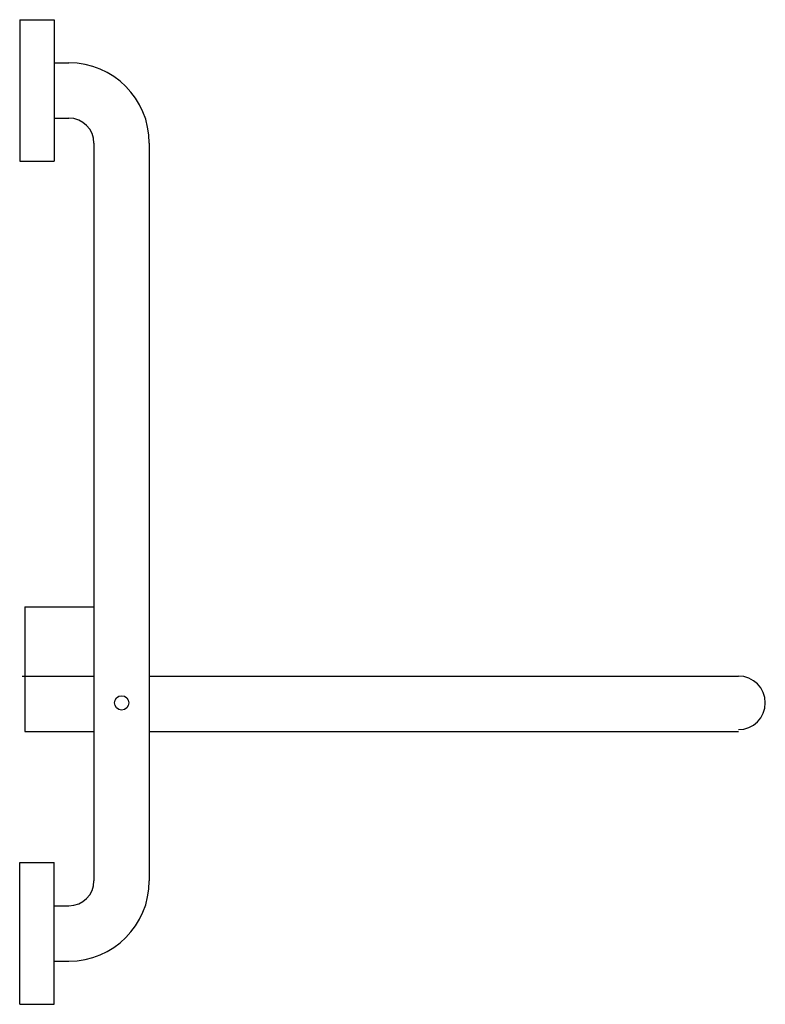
# Model space of a CAD drawing. Header units: millimetres. Extents: x 4200.763 to 4201.195, y 2618.588 to 2619.158.
import ezdxf

# ---------------------------------------------------------------- set-up
doc = ezdxf.new("R2010")
doc.units = ezdxf.units.MM
doc.layers.add('SANINDUSA', color=3, linetype='Continuous')

msp = doc.modelspace()

# ---------------------------------------------------------------- linework, layer by layer
at = {"layer": 'SANINDUSA'}
for p, q in [((4200.76311, 2619.15777), (4200.78311, 2619.15777)), ((4200.76311, 2619.15777), (4200.76311, 2619.07577)), ((4200.78311, 2619.15777), (4200.78311, 2619.07577)), ((4200.78311, 2619.13277), (4200.79161, 2619.13277)), ((4200.78311, 2619.10077), (4200.79161, 2619.10077)), ((4200.80611, 2619.08627), (4200.80611, 2618.65927)), ((4200.83811, 2619.08627), (4200.83811, 2618.65927)), ((4200.76311, 2619.07577), (4200.78311, 2619.07577)), ((4200.76611, 2618.81777), (4200.80611, 2618.81777)), ((4200.76611, 2618.81777), (4200.76611, 2618.77777)), ((4200.76461, 2618.77777), (4200.80611, 2618.77777)), ((4200.76461, 2618.77777), (4200.80611, 2618.77777)), ((4200.76611, 2618.77777), (4200.76611, 2618.74577)), ((4200.83811, 2618.77777), (4201.17911, 2618.77777)), ((4200.83811, 2618.77777), (4201.01841, 2618.77777)), ((4200.76611, 2618.74577), (4200.80611, 2618.74577)), ((4200.83811, 2618.74577), (4201.17911, 2618.74577)), ((4200.76311, 2618.66977), (4200.78311, 2618.66977)), ((4200.76311, 2618.58777), (4200.76311, 2618.66977)), ((4200.78311, 2618.58777), (4200.78311, 2618.66977)), ((4200.78311, 2618.64477), (4200.79161, 2618.64477)), ((4200.78311, 2618.61277), (4200.79161, 2618.61277)), ((4200.76311, 2618.58777), (4200.78311, 2618.58777))]:
    msp.add_line(p, q, dxfattribs=at)
msp.add_circle((4200.82211, 2618.76227), 0.00413, dxfattribs=at)
for centre, radius, start, end in [((4200.79161, 2619.08627), 0.0465, 0, 90), ((4200.79161, 2619.08627), 0.0145, 0, 90), ((4201.17911, 2618.76227), 0.0155, 270, 90), ((4200.79161, 2618.65927), 0.0465, 270, 0), ((4200.79161, 2618.65927), 0.0145, 270, 0)]:
    msp.add_arc(centre, radius, start, end, dxfattribs=at)

doc.saveas('drawing.dxf')
